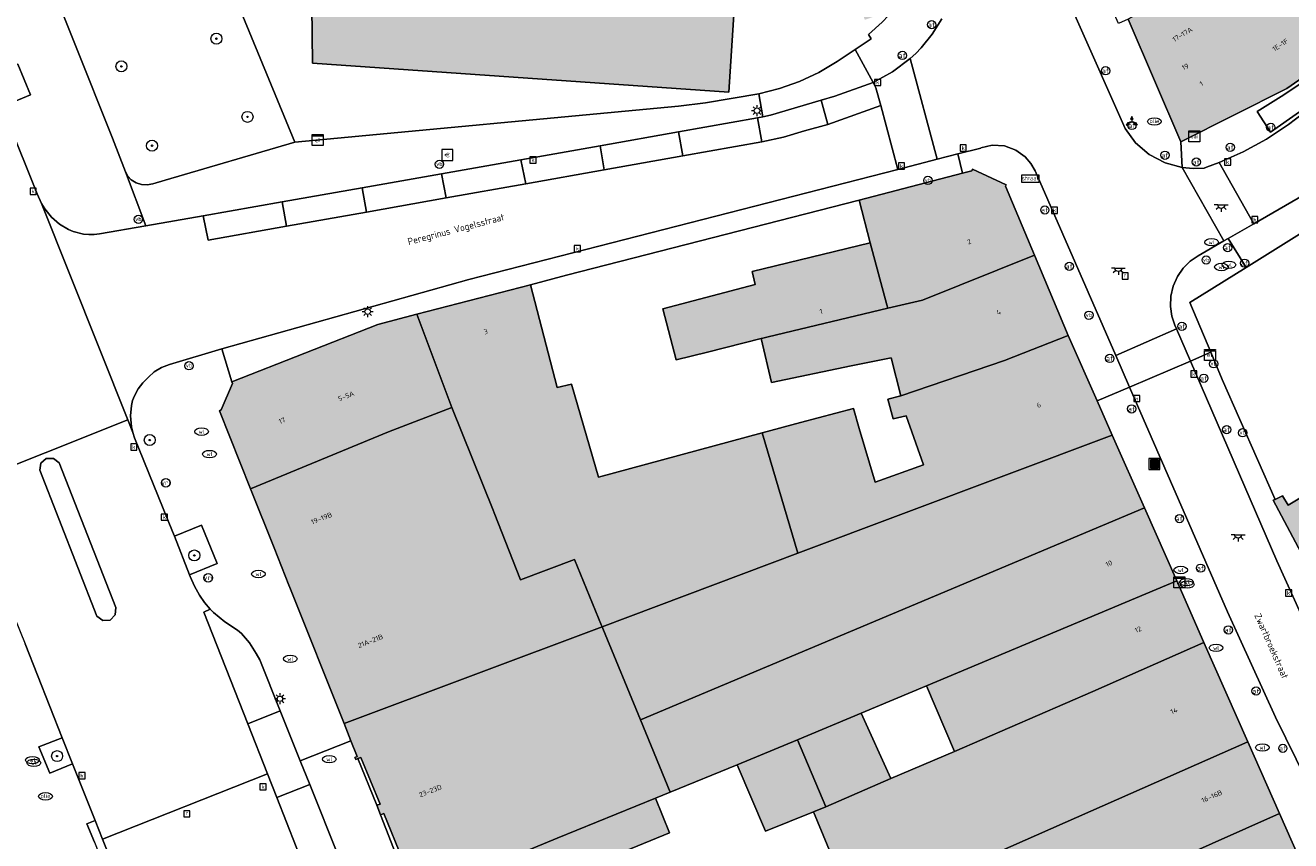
# Model space of a CAD drawing. Header units: metres. Extents: x 196496 to 197479, y 355250 to 356324.
# Tile 58 of 119: x 196834 to 196926, y 355892 to 355951. Entities that reach past the tile are written whole.
import ezdxf
from ezdxf.enums import TextEntityAlignment as Align

# ---------------------------------------------------------------- set-up
doc = ezdxf.new("R2010")
doc.units = ezdxf.units.M
doc.layers.get('0').update_dxf_attribs({"lineweight": 9})
for name, color, linetype, lineweight in [('B-WE-GR-BEPLANTING_CULTUUR_HEESTERS-GV', 251, 'Continuous', 9), ('B-WE-GR-BOOM-S', 251, 'Continuous', 9), ('B-WE-IE-MEUBILAIR_WEGMEUBILAIR-GV', 251, 'Continuous', 9), ('B-WE-IE-MEUBILAIR_WEGMEUBILAIR-S', 251, 'Continuous', 9), ('B-WE-IE-MEUBILAIR_WEGMEUBILAIR_VERKEERSBORD-S', 251, 'Continuous', 9), ('B-WE-IE-TERREINAFSCHEIDING_KUNSTMATIG_HEKWERK-G', 251, 'IE-TERREINAFSCHEIDING-KUNSTMATIG', 9), ('B-WE-KL-BRANDSTOF_PUT-S', 251, 'Continuous', 9), ('B-WE-KL-DATA-S', 251, 'Continuous', 9), ('B-WE-KL-ET_KAST-S', 251, 'Continuous', 9), ('B-WE-KL-ET_LS_OV_LICHTMAST-S', 251, 'Continuous', 9), ('B-WE-KL-ET_LS_OV_LICHTPUNT-S', 251, 'Continuous', 9), ('B-WE-KL-WATER-S', 251, 'Continuous', 9), ('B-WE-OG-BEBOUWING-GV', 251, 'Continuous', 9), ('B-WE-OG-BEBOUWING_HUISNUMMER-T35', 90, 'Continuous', 9), ('B-WE-OG-BEBOUWING_STRAATNAAM-T35', 130, 'Continuous', 9), ('B-WE-OG-TERREIN_CULTUURSCHEIDING-GV', 251, 'Continuous', 9), ('B-WE-OG-TERREIN_ERF-GV', 251, 'Continuous', 9), ('B-WE-RI-GWA_KOLK-S', 251, 'Continuous', 9), ('B-WE-RI-GWA_RIOOLPUT-S', 251, 'Continuous', 9), ('B-WE-VH-ONVERHARD-GV', 251, 'Continuous', 9), ('B-WE-VH-VERHARDING_ASFALT-GV', 251, 'Continuous', 9), ('B-WE-VH-VERHARDING_BETONSTRAATSTEEN-GV', 251, 'Continuous', 9), ('B-WE-VH-VERHARDING_HALFVERHARDING-GV', 251, 'Continuous', 9), ('B-WE-VH-VERHARDING_OPEN-GV', 251, 'Continuous', 9), ('B-WE-VH-VERHARDING_STRAATBAKSTEEN-GV', 251, 'Continuous', 9), ('B-WE-VH-VERHARDING_TEGEL-GV', 251, 'Continuous', 9), ('B-WE-VW-AFSLUITPAAL-S', 251, 'Continuous', 9), ('B-WE-VW-VRI-S', 251, 'Continuous', 9)]:
    doc.layers.add(name, color=color, linetype=linetype, lineweight=lineweight)
doc.layers.add('X-XX-AL-PRESENTATIE_GEBOUW3-V', color=7, linetype='Continuous', lineweight=9, true_color=0xebe1d6)
doc.styles.add('NLCS-ISO', font='NLCS-ISO.ttf')
doc.styles.add('NLCS-ISO-ANNOTATIEF-T35', font='NLCS-ISO.ttf', dxfattribs={"height": 3.5})
doc.linetypes.add('IE-TERREINAFSCHEIDING-KUNSTMATIG', pattern='A,4,[82,NLCS.SHX,S=0.75,R=90,X=0,Y=0],4,-2', length=10)

# ---------------------------------------------------------------- blocks, each defined once
blk = doc.blocks.new('SIE-WEG_AFVALBAK-SO')
at = {"linetype": 'ByBlock', "lineweight": 18}
h = blk.add_hatch(color=0, dxfattribs=at)
h.dxf.hatch_style = 1
h.paths.add_polyline_path([(-1.5, -1.5), (1.5, -1.5), (1.5, 1.5), (-1.5, 1.5)])
at = {"color": 0, "linetype": 'ByBlock', "lineweight": 18}
for points in [[(-2, -2), (2, -2), (2, 2), (-2, 2)], [(-1.5, -1.5), (1.5, -1.5), (1.5, 1.5), (-1.5, 1.5)]]:
    blk.add_lwpolyline(points, close=True, dxfattribs=at)
blk = doc.blocks.new('SIE-WEG_VERKEERSBORD_WEGWIJZER-SO')
at = {"linetype": 'ByBlock', "lineweight": 18}
h = blk.add_hatch(color=0, dxfattribs=at)
h.dxf.hatch_style = 1
h.paths.add_polyline_path([(0.5, 1), (0, 2), (-0.5, 1)])
h = blk.add_hatch(color=0, dxfattribs=at)
h.dxf.hatch_style = 1
h.paths.add_polyline_path([(-1.38, -0.22), (-2, -1.15), (-0.88, -1.09)])
h = blk.add_hatch(color=0, dxfattribs=at)
h.dxf.hatch_style = 1
h.paths.add_polyline_path([(1.38, -0.22), (2, -1.15), (0.88, -1.09)])
at = {"color": 0, "linetype": 'ByBlock', "lineweight": 18}
for points in [[(-1.13, -0.65), (0, 0)], [(0, 1), (0, 0)], [(1.13, -0.65), (0, 0)]]:
    blk.add_lwpolyline(points, dxfattribs=at)
for points in [[(0.5, 1), (0, 2), (-0.5, 1)], [(-1.38, -0.22), (-2, -1.15), (-0.88, -1.09)], [(1.38, -0.22), (2, -1.15), (0.88, -1.09)]]:
    blk.add_lwpolyline(points, close=True, dxfattribs=at)
blk = doc.blocks.new('SIE-WEG_VERKEERSBORD_STRAATNAAM-SO')
at = {"color": 0, "linetype": 'ByBlock', "lineweight": 18}
blk.add_lwpolyline([(-3.25, -1.25), (3.25, -1.25), (3.25, 1.25), (-3.25, 1.25)], close=True, dxfattribs=at)
at = {"color": 0, "linetype": 'ByBlock', "lineweight": 18, "style": 'NLCS-ISO'}
blk.add_text('straat', height=1.5, dxfattribs=at).set_placement((0, 0.15), align=Align.MIDDLE_CENTER)
blk = doc.blocks.new('SKL-ET_KAST_ELEKTRA-SO')
at = {"color": 0, "linetype": 'ByBlock', "lineweight": 18}
for points in [[(-2, 2), (2, 2), (2, 1.68), (-2, 1.68)], [(-2, 1.52), (2, 1.52), (2, -2), (-2, -2)]]:
    blk.add_lwpolyline(points, close=True, dxfattribs=at)
at = {"color": 0, "linetype": 'ByBlock', "lineweight": 18, "style": 'NLCS-ISO'}
blk.add_text('et', height=1.5, dxfattribs=at).set_placement((0, 0), align=Align.MIDDLE_CENTER)
blk = doc.blocks.new('SKL-DATA_SIGNAAL_CAIKAST-SO')
at = {"color": 0, "linetype": 'ByBlock', "lineweight": 18}
for points in [[(-2, 2), (2, 2), (2, 1.68), (-2, 1.68)], [(-2, 1.52), (2, 1.52), (2, -2), (-2, -2)]]:
    blk.add_lwpolyline(points, close=True, dxfattribs=at)
at = {"color": 0, "linetype": 'ByBlock', "lineweight": 18, "style": 'NLCS-ISO'}
blk.add_text('cai', height=1.5, dxfattribs=at).set_placement((0, 0), align=Align.MIDDLE_CENTER)
blk = doc.blocks.new('SVW-AFSLUITPAAL-SO')
at = {"lineweight": 18}
blk.add_circle((0, 0), 1.5, dxfattribs=at)
at = {"lineweight": 18, "style": 'NLCS-ISO'}
blk.add_text('af', height=1.8, dxfattribs=at).set_placement((0, 0), align=Align.MIDDLE_CENTER)
blk = doc.blocks.new('SIE-WEG_PAAL_VERKEERSBORD-SO')
at = {"color": 0, "linetype": 'ByBlock', "lineweight": 18}
blk.add_circle((0, 0), 1.5, dxfattribs=at)
at = {"color": 0, "linetype": 'ByBlock', "lineweight": 18, "style": 'NLCS-ISO'}
blk.add_text('vb', height=1.5, dxfattribs=at).set_placement((0, 0.13), align=Align.MIDDLE_CENTER)
blk = doc.blocks.new('SKL-ET_OV_LICHTMAST-SO')
at = {"color": 0, "linetype": 'ByBlock', "lineweight": 18}
for points in [[(-1.25, 0), (-2, 0)], [(-1.41, 1.41), (-0.88, 0.88)], [(0, 2), (0, 1.25)], [(0.88, 0.88), (1.41, 1.41)], [(2, 0), (1.25, 0)], [(-1.41, -1.41), (-0.88, -0.88)], [(0, -1.25), (0, -2)], [(0.88, -0.88), (1.41, -1.41)]]:
    blk.add_lwpolyline(points, dxfattribs=at)
blk.add_circle((0, 0), 1, dxfattribs=at)
blk = doc.blocks.new('SKL-VRI_PAAL-SO')
at = {"lineweight": 18}
blk.add_circle((0, 0), 1.59, dxfattribs=at)
at = {"lineweight": 18, "style": 'NLCS-ISO'}
blk.add_text('vri', height=1.8, dxfattribs=at).set_placement((-0.06, 0.08), align=Align.MIDDLE_CENTER)
blk = doc.blocks.new('SKL-WATER_WATERLEIDINGPUT-SO')
at = {"color": 0, "linetype": 'ByBlock', "lineweight": 18}
blk.add_ellipse((0, 0), major_axis=(2.5, 0), ratio=0.54, dxfattribs=at)
at = {"color": 0, "linetype": 'ByBlock', "lineweight": 18, "style": 'NLCS-ISO'}
blk.add_text('wl', height=1.5, dxfattribs=at).set_placement((0, 0), align=Align.MIDDLE_CENTER)
blk = doc.blocks.new('SRI-KOLK-SO')
at = {"color": 0, "linetype": 'ByBlock', "lineweight": 18}
blk.add_lwpolyline([(-1.125, -1.125), (1.125, -1.125), (1.125, 1.125), (-1.125, 1.125)], close=True, dxfattribs=at)
at = {"color": 0, "linetype": 'ByBlock', "lineweight": 18, "style": 'NLCS-ISO'}
blk.add_text('k', height=1.5, dxfattribs=at).set_placement((0, 0), align=Align.MIDDLE_CENTER)
blk = doc.blocks.new('SRI-PUT_INSPECTIEPUT_RIOOLPUT-SO')
at = {"color": 0, "linetype": 'ByBlock', "lineweight": 18}
blk.add_lwpolyline([(-1.12, -1.12), (1.12, -1.12), (1.12, 1.12), (-1.12, 1.12)], close=True, dxfattribs=at)
at = {"color": 0, "linetype": 'ByBlock', "lineweight": 18, "style": 'NLCS-ISO'}
blk.add_text('r', height=1.5, dxfattribs=at).set_placement((0, 0.28), align=Align.MIDDLE_CENTER)
blk = doc.blocks.new('SKL-BENZINEPUT_OLIEPUT-SO')
at = {"color": 0, "linetype": 'ByBlock', "lineweight": 18}
blk.add_ellipse((0, 0), major_axis=(2.5, 0), ratio=0.54, dxfattribs=at)
at = {"color": 0, "linetype": 'ByBlock', "lineweight": 18, "style": 'NLCS-ISO'}
blk.add_text('olie', height=1.5, dxfattribs=at).set_placement((0, 0.16), align=Align.MIDDLE_CENTER)
blk = doc.blocks.new('SKL-ET_OV_LICHTPUNT-SO')
at = {"color": 0, "linetype": 'ByBlock', "lineweight": 18}
for points in [[(-1.25, 0), (-2.5, 0)], [(1.25, 0), (2.5, 0)], [(-0.92, -0.85), (-1.83, -1.7)], [(0, -1.25), (0, -2.5)], [(0.92, -0.85), (1.83, -1.7)]]:
    blk.add_lwpolyline(points, dxfattribs=at)
blk.add_lwpolyline([(0, 0), (1.25, 0, -1), (-1.25, 0)], format="xyb", close=True, dxfattribs=at)
blk = doc.blocks.new('SIE-WEG_BETAALAUTOMAAT-SO')
at = {"color": 0, "linetype": 'ByBlock', "lineweight": 18}
blk.add_lwpolyline([(-2, -2), (2, -2), (2, 2), (-2, 2)], close=True, dxfattribs=at)
at = {"color": 0, "linetype": 'ByBlock', "lineweight": 18, "style": 'NLCS-ISO'}
blk.add_text('€', height=1.5, dxfattribs=at).set_placement((0, 0), align=Align.MIDDLE_CENTER)
blk = doc.blocks.new('SGR-BOOM_01-SO')
at = {"linetype": 'ByBlock', "lineweight": 18}
h = blk.add_hatch(color=0, dxfattribs=at)
h.dxf.hatch_style = 1
edge = h.paths.add_edge_path()
edge.add_arc((0, 0), 0.25, 0, 360)
at = {"color": 0, "linetype": 'ByBlock', "lineweight": 18}
for radius in [2, 0.25]:
    blk.add_circle((0, 0), radius, dxfattribs=at)

msp = doc.modelspace()

# ---------------------------------------------------------------- hatches: boundary and pattern name
at = {"layer": 'X-XX-AL-PRESENTATIE_GEBOUW3-V'}
for points in [[(196899.421, 355960.447), (196898.282, 355960.1), (196896.297, 355962.362), (196896.892, 355963.569), (196896.919, 355963.624), (196896.826, 355963.67), (196896.07, 355964.047), (196895.447, 355962.809), (196892.453, 355963.048), (196892.552, 355964.279), (196891.626, 355964.367), (196891.504, 355963.094), (196887.626, 355963.426), (196888.122, 355969.215), (196889.499, 355970.704), (196888.684, 355971.444), (196887.361, 355970.042), (196882.904, 355970.358), (196883.07, 355972.006), (196882.004, 355972.088), (196881.909, 355970.581), (196878.072, 355970.859), (196878.158, 355972.384), (196877.103, 355972.465), (196876.99, 355970.934), (196873.178, 355971.215), (196873.285, 355972.759), (196872.168, 355972.845), (196872.048, 355971.3), (196868.176, 355971.583), (196868.288, 355973.143), (196867.202, 355973.227), (196867.099, 355971.662), (196863.277, 355971.924), (196863.388, 355973.52), (196862.383, 355973.598), (196862.253, 355972.005), (196857.871, 355972.329), (196858.014, 355973.934), (196856.779, 355974.029), (196856.692, 355972.37), (196855.203, 355972.501), (196855.095, 355971.407), (196856.717, 355971.285), (196856.264, 355965.574), (196853.322, 355965.792), (196852.729, 355957.156), (196855.088, 355956.886), (196855.164, 355948.595), (196885.425, 355946.489), (196885.817, 355952.493), (196886.798, 355952.41), (196886.949, 355953.647), (196890.942, 355953.322), (196890.875, 355952.063), (196891.659, 355951.996), (196891.762, 355953.269), (196894.873, 355953.037), (196895.312, 355951.743), (196896.048, 355952.004), (196895.628, 355953.303), (196897.928, 355955.283), (196899.039, 355954.729), (196899.142, 355954.678), (196899.597, 355955.51), (196899.519, 355955.548), (196898.36, 355956.129), (196898.584, 355959.201), (196899.61, 355959.531), (196899.76, 355959.58), (196899.465, 355960.46)], [(196930.593, 355949.938), (196926.319, 355958.544), (196926.247, 355958.503), (196914.453, 355951.788), (196918.276, 355942.865), (196925.988, 355946.741)], [(196894.891, 355938.636), (196895.699, 355935.543), (196896.925, 355931.016), (196896.99, 355930.775), (196899.501, 355931.374), (196907.638, 355934.629), (196905.548, 355939.645), (196905.579, 355939.753), (196903.148, 355940.897), (196903.086, 355940.775), (196902.42, 355940.601)], [(196887.792, 355928.574), (196887.799, 355928.576), (196888.281, 355928.698), (196896.99, 355930.775), (196896.925, 355931.016), (196895.699, 355935.543), (196887.115, 355933.437), (196887.336, 355932.498), (196880.628, 355930.724), (196881.609, 355927.015), (196883.888, 355927.589)], [(196888.538, 355925.384), (196894.331, 355926.583), (196897.223, 355927.181), (196897.931, 355924.418), (196905.458, 355926.968), (196910.095, 355928.799), (196907.638, 355934.629), (196899.501, 355931.374), (196896.99, 355930.775), (196888.281, 355928.698), (196887.799, 355928.576), (196887.792, 355928.574)], [(196876.222, 355907.626), (196890.433, 355912.963), (196887.857, 355921.707), (196875.961, 355918.49), (196874.006, 355925.256), (196872.948, 355925.005), (196871.019, 355932.476), (196871.018, 355932.48), (196862.764, 355930.337), (196865.31, 355923.569), (196868.297, 355916.102), (196868.371, 355915.913), (196870.284, 355911.036), (196874.212, 355912.512), (196876.188, 355907.708)], [(196850.678, 355917.635), (196860.69, 355921.795), (196865.31, 355923.569), (196862.764, 355930.337), (196859.913, 355929.595), (196849.318, 355925.424), (196849.361, 355925.294), (196848.545, 355923.381), (196848.415, 355923.32)], [(196890.433, 355912.963), (196913.297, 355921.553), (196912.199, 355924.038), (196910.095, 355928.799), (196905.458, 355926.968), (196897.931, 355924.418), (196896.982, 355924.163), (196897.371, 355922.736), (196898.311, 355922.963), (196899.589, 355919.384), (196896.057, 355918.126), (196894.906, 355922.045), (196894.48, 355923.498), (196890.637, 355922.459), (196887.857, 355921.707)], [(196931.851, 355902.474), (196939.489, 355906.787), (196941.573, 355907.964), (196938.517, 355913.216), (196941.538, 355913.63), (196941.999, 355913.783), (196943.413, 355909.028), (196948.302, 355911.845), (196946.25, 355916.457), (196942.894, 355918.291), (196943.101, 355921.789), (196942.711, 355921.719), (196941.745, 355923.358), (196942.237, 355923.858), (196941.684, 355924.441), (196941.059, 355923.837), (196939.235, 355924.135), (196938.769, 355924.067), (196938.612, 355924.044), (196937.056, 355923.129), (196936.614, 355923.864), (196936.135, 355923.563), (196936.493, 355922.902), (196933.623, 355921.051), (196933.176, 355921.73), (196932.597, 355921.373), (196932.999, 355920.683), (196929.75, 355918.643), (196929.319, 355919.379), (196928.757, 355919.041), (196929.177, 355918.318), (196926.071, 355916.449), (196925.67, 355917.136), (196925.138, 355916.883), (196924.995, 355916.815), (196928.042, 355911.073), (196927.756, 355910.907)], [(196857.467, 355900.579), (196876.222, 355907.626), (196876.188, 355907.708), (196874.212, 355912.512), (196870.284, 355911.036), (196868.371, 355915.913), (196868.297, 355916.102), (196865.31, 355923.569), (196860.69, 355921.795), (196850.678, 355917.635), (196852.377, 355913.367), (196853.464, 355910.638), (196853.527, 355910.479)], [(196913.297, 355921.553), (196890.433, 355912.963), (196876.222, 355907.626), (196876.275, 355907.497), (196879.006, 355900.858), (196915.633, 355916.267)], [(196899.8, 355903.314), (196917.978, 355910.961), (196915.633, 355916.267), (196879.006, 355900.858), (196881.17, 355895.597), (196886.048, 355897.591), (196890.414, 355899.396), (196895.041, 355901.328)], [(196901.819, 355898.55), (196911.873, 355902.908), (196919.958, 355906.481), (196917.978, 355910.961), (196899.8, 355903.314)], [(196880.1, 355895.16), (196881.17, 355895.597), (196879.006, 355900.858), (196876.275, 355907.497), (196876.222, 355907.626), (196857.467, 355900.579), (196857.966, 355899.327), (196858.417, 355898.193), (196858.261, 355898.124), (196858.332, 355897.973), (196858.48, 355898.037), (196858.689, 355898.126), (196860.083, 355894.727), (196859.854, 355894.644), (196860.127, 355893.937), (196860.359, 355894.034), (196861.749, 355890.659), (196861.44, 355890.539), (196861.289, 355890.481), (196861.359, 355890.304), (196861.507, 355890.365), (196862.482, 355887.915), (196872.954, 355892.239)], [(196891.572, 355894.17), (196894.69, 355886.679), (196898.302, 355888.276), (196899.299, 355888.717), (196923.148, 355899.262), (196919.958, 355906.481), (196911.873, 355902.908), (196901.819, 355898.55), (196897.211, 355896.585), (196892.476, 355894.535)], [(196890.414, 355899.396), (196892.476, 355894.535), (196897.211, 355896.585), (196895.041, 355901.328)], [(196891.572, 355894.17), (196892.476, 355894.535), (196890.414, 355899.396), (196886.048, 355897.591), (196888.092, 355892.765)], [(196900.465, 355883.153), (196900.55, 355882.951), (196925.455, 355894.042), (196923.148, 355899.262), (196899.299, 355888.717), (196900.026, 355887.016), (196899.01, 355886.599)], [(196864.451, 355882.971), (196876.952, 355888.15), (196875.977, 355890.534), (196881.13, 355892.64), (196880.1, 355895.16), (196872.954, 355892.239), (196862.482, 355887.915)], [(196900.465, 355883.153), (196897.269, 355881.822), (196897.336, 355881.66), (196899.519, 355876.412), (196904.755, 355878.716), (196927.756, 355888.835), (196925.455, 355894.042), (196900.55, 355882.951)]]:
    msp.add_hatch(color=256, dxfattribs=at).paths.add_polyline_path(points)

# ---------------------------------------------------------------- linework, layer by layer
at = {"layer": 'B-WE-GR-BEPLANTING_CULTUUR_HEESTERS-GV', "flags": 128}
msp.add_lwpolyline([(196836.991, 355899.546), (196835.29, 355898.897), (196836.079, 355896.979), (196837.742, 355897.655)], close=True, dxfattribs=at)
at = {"layer": 'B-WE-IE-MEUBILAIR_WEGMEUBILAIR-GV', "flags": 128}
for points in [[(196831.756, 355947.68), (196832.639, 355945.436), (196834.684, 355946.281), (196833.761, 355948.508)], [(196845.137, 355914.196), (196846.227, 355911.387), (196848.24, 355912.214), (196847.111, 355915.004)], [(196836.991, 355899.546), (196835.29, 355898.897), (196836.079, 355896.979), (196837.742, 355897.655)]]:
    msp.add_lwpolyline(points, close=True, dxfattribs=at)
at = {"layer": 'B-WE-IE-TERREINAFSCHEIDING_KUNSTMATIG_HEKWERK-G', "ltscale": 0.2, "flags": 128}
for points in [[(196899.039, 355954.729), (196898.313, 355953.608), (196897.487, 355952.553), (196896.57, 355951.574), (196895.574, 355950.685), (196895.773, 355950.356), (196894.603, 355949.576)], [(196894.603, 355949.576), (196893.31, 355948.714), (196891.981, 355947.92), (196890.572, 355947.258), (196889.104, 355946.741), (196887.599, 355946.374)], [(196853.901, 355942.86), (196881.765, 355945.47), (196883.727, 355945.721), (196887.599, 355946.374)], [(196844.472, 355940.084), (196853.901, 355942.86)], [(196841.573, 355940.704), (196841.748, 355940.374), (196842.002, 355940.1), (196842.35, 355939.888), (196842.74, 355939.769), (196843.154, 355939.741), (196843.563, 355939.812), (196844.472, 355940.084)]]:
    msp.add_lwpolyline(points, dxfattribs=at)
at = {"layer": 'B-WE-OG-BEBOUWING-GV', "flags": 128}
for points in [[(196930.593, 355949.938), (196926.319, 355958.544), (196926.247, 355958.503), (196914.453, 355951.788), (196918.276, 355942.865), (196925.988, 355946.741)], [(196894.891, 355938.636), (196895.699, 355935.543), (196896.925, 355931.016), (196896.99, 355930.775), (196899.501, 355931.374), (196907.638, 355934.629), (196905.548, 355939.645), (196905.579, 355939.753), (196903.148, 355940.897), (196903.086, 355940.775), (196902.42, 355940.601)], [(196887.792, 355928.574), (196887.799, 355928.576), (196888.281, 355928.698), (196896.99, 355930.775), (196896.925, 355931.016), (196895.699, 355935.543), (196887.115, 355933.437), (196887.336, 355932.498), (196880.628, 355930.724), (196881.609, 355927.015), (196883.888, 355927.589)], [(196888.538, 355925.384), (196894.331, 355926.583), (196897.223, 355927.181), (196897.931, 355924.418), (196905.458, 355926.968), (196910.095, 355928.799), (196907.638, 355934.629), (196899.501, 355931.374), (196896.99, 355930.775), (196888.281, 355928.698), (196887.799, 355928.576), (196887.792, 355928.574)], [(196876.222, 355907.626), (196890.433, 355912.963), (196887.857, 355921.707), (196875.961, 355918.49), (196874.006, 355925.256), (196872.948, 355925.005), (196871.019, 355932.476), (196871.018, 355932.48), (196862.764, 355930.337), (196865.31, 355923.569), (196868.297, 355916.102), (196868.371, 355915.913), (196870.284, 355911.036), (196874.212, 355912.512), (196876.188, 355907.708)], [(196850.678, 355917.635), (196860.69, 355921.795), (196865.31, 355923.569), (196862.764, 355930.337), (196859.913, 355929.595), (196849.318, 355925.424), (196849.361, 355925.294), (196848.545, 355923.381), (196848.415, 355923.32)], [(196890.433, 355912.963), (196913.297, 355921.553), (196912.199, 355924.038), (196910.095, 355928.799), (196905.458, 355926.968), (196897.931, 355924.418), (196896.982, 355924.163), (196897.371, 355922.736), (196898.311, 355922.963), (196899.589, 355919.384), (196896.057, 355918.126), (196894.906, 355922.045), (196894.48, 355923.498), (196890.637, 355922.459), (196887.857, 355921.707)], [(196857.467, 355900.579), (196876.222, 355907.626), (196876.188, 355907.708), (196874.212, 355912.512), (196870.284, 355911.036), (196868.371, 355915.913), (196868.297, 355916.102), (196865.31, 355923.569), (196860.69, 355921.795), (196850.678, 355917.635), (196852.377, 355913.367), (196853.464, 355910.638), (196853.527, 355910.479)], [(196913.297, 355921.553), (196890.433, 355912.963), (196876.222, 355907.626), (196876.275, 355907.497), (196879.006, 355900.858), (196915.633, 355916.267)], [(196899.8, 355903.314), (196917.978, 355910.961), (196915.633, 355916.267), (196879.006, 355900.858), (196881.17, 355895.597), (196886.048, 355897.591), (196890.414, 355899.396), (196895.041, 355901.328)], [(196901.819, 355898.55), (196911.873, 355902.908), (196919.958, 355906.481), (196917.978, 355910.961), (196899.8, 355903.314)], [(196880.1, 355895.16), (196881.17, 355895.597), (196879.006, 355900.858), (196876.275, 355907.497), (196876.222, 355907.626), (196857.467, 355900.579), (196857.966, 355899.327), (196858.417, 355898.193), (196858.261, 355898.124), (196858.332, 355897.973), (196858.48, 355898.037), (196858.689, 355898.126), (196860.083, 355894.727), (196859.854, 355894.644), (196860.127, 355893.937), (196860.359, 355894.034), (196861.749, 355890.659), (196861.44, 355890.539), (196861.289, 355890.481), (196861.359, 355890.304), (196861.507, 355890.365), (196862.482, 355887.915), (196872.954, 355892.239)], [(196891.572, 355894.17), (196894.69, 355886.679), (196898.302, 355888.276), (196899.299, 355888.717), (196923.148, 355899.262), (196919.958, 355906.481), (196911.873, 355902.908), (196901.819, 355898.55), (196897.211, 355896.585), (196892.476, 355894.535)], [(196890.414, 355899.396), (196892.476, 355894.535), (196897.211, 355896.585), (196895.041, 355901.328)], [(196891.572, 355894.17), (196892.476, 355894.535), (196890.414, 355899.396), (196886.048, 355897.591), (196888.092, 355892.765)], [(196900.465, 355883.153), (196900.55, 355882.951), (196925.455, 355894.042), (196923.148, 355899.262), (196899.299, 355888.717), (196900.026, 355887.016), (196899.01, 355886.599)], [(196864.451, 355882.971), (196876.952, 355888.15), (196875.977, 355890.534), (196881.13, 355892.64), (196880.1, 355895.16), (196872.954, 355892.239), (196862.482, 355887.915)], [(196900.465, 355883.153), (196897.269, 355881.822), (196897.336, 355881.66), (196899.519, 355876.412), (196904.755, 355878.716), (196927.756, 355888.835), (196925.455, 355894.042), (196900.55, 355882.951)]]:
    msp.add_lwpolyline(points, close=True, dxfattribs=at)
for points in [[(196855.088, 355956.886), (196855.164, 355948.595), (196885.425, 355946.489), (196885.817, 355952.493)], [(196929.177, 355918.318), (196926.071, 355916.449), (196925.67, 355917.136), (196925.138, 355916.883), (196924.995, 355916.815), (196928.042, 355911.073)]]:
    msp.add_lwpolyline(points, dxfattribs=at)
at = {"layer": 'B-WE-OG-TERREIN_CULTUURSCHEIDING-GV', "flags": 128}
msp.add_lwpolyline([(196841.573, 355940.704), (196841.748, 355940.374), (196842.002, 355940.1), (196842.35, 355939.888), (196842.74, 355939.769), (196843.154, 355939.741), (196843.563, 355939.812), (196844.472, 355940.084), (196853.901, 355942.86), (196845.877, 355962.315), (196840.022, 355961.981), (196833.916, 355960.045), (196835.266, 355956.637), (196840.646, 355943.135)], close=True, dxfattribs=at)
at = {"layer": 'B-WE-OG-TERREIN_ERF-GV', "flags": 128}
for points in [[(196895.699, 355935.543), (196894.891, 355938.636), (196873.632, 355933.179), (196871.019, 355932.476), (196872.948, 355925.005), (196874.006, 355925.256), (196875.961, 355918.49), (196887.857, 355921.707), (196890.637, 355922.459), (196894.48, 355923.498), (196894.906, 355922.045), (196896.057, 355918.126), (196899.589, 355919.384), (196898.311, 355922.963), (196897.371, 355922.736), (196896.982, 355924.163), (196897.931, 355924.418), (196897.223, 355927.181), (196894.331, 355926.583), (196888.538, 355925.384), (196887.792, 355928.574), (196883.888, 355927.589), (196881.609, 355927.015), (196880.628, 355930.724), (196887.336, 355932.498), (196887.115, 355933.437)], [(196899.8, 355903.314), (196895.041, 355901.328), (196897.211, 355896.585), (196901.819, 355898.55)]]:
    msp.add_lwpolyline(points, close=True, dxfattribs=at)
for points in [[(196930.39, 355938.334), (196923.022, 355933.736), (196918.939, 355931.189), (196920.457, 355927.572), (196921.285, 355925.597), (196925.138, 355916.883), (196925.67, 355917.136), (196926.071, 355916.449), (196929.177, 355918.318)], [(196894.69, 355886.679), (196891.572, 355894.17), (196888.092, 355892.765), (196886.048, 355897.591), (196881.17, 355895.597), (196880.1, 355895.16), (196881.13, 355892.64), (196875.977, 355890.534)]]:
    msp.add_lwpolyline(points, dxfattribs=at)
at = {"layer": 'B-WE-VH-ONVERHARD-GV', "flags": 128}
for points in [[(196831.756, 355947.68), (196832.639, 355945.436), (196834.684, 355946.281), (196833.761, 355948.508)], [(196845.137, 355914.196), (196846.227, 355911.387), (196848.24, 355912.214), (196847.111, 355915.004)]]:
    msp.add_lwpolyline(points, close=True, dxfattribs=at)
at = {"layer": 'B-WE-VH-VERHARDING_ASFALT-GV', "flags": 128}
for points in [[(196893.138, 355946.201), (196892.148, 355945.908), (196892.629, 355944.145), (196896.467, 355945.504), (196896.118, 355946.806), (196895.908, 355947.19)], [(196892.148, 355945.908), (196888.457, 355944.816), (196887.9, 355944.695), (196887.503, 355944.609), (196887.836, 355942.876), (196889.4, 355943.212), (196890.94, 355943.662), (196892.629, 355944.145)], [(196887.836, 355942.876), (196882.098, 355941.857), (196876.366, 355940.838), (196870.667, 355939.825), (196864.889, 355938.799), (196859.105, 355937.771), (196853.288, 355936.738), (196847.583, 355935.724), (196847.23, 355937.493), (196843.072, 355936.772), (196839.705, 355936.189), (196839.316, 355936.143), (196838.925, 355936.137), (196838.535, 355936.171), (196837.785, 355936.355), (196837.433, 355936.504), (196836.779, 355936.895), (196836.2, 355937.403), (196835.709, 355937.997), (196835.472, 355938.385), (196841.746, 355922.655), (196842.108, 355921.748), (196842.014, 355922.146), (196841.944, 355922.961), (196842.011, 355923.704), (196842.099, 355924.067), (196842.237, 355924.414), (196842.514, 355924.909), (196842.854, 355925.364), (196843.243, 355925.776), (196843.672, 355926.147), (196844.204, 355926.464), (196844.785, 355926.677), (196848.592, 355927.818), (196866.523, 355932.87), (196897.708, 355940.873), (196896.467, 355945.504), (196892.629, 355944.145), (196890.94, 355943.662), (196889.4, 355943.212)], [(196882.098, 355941.857), (196887.836, 355942.876), (196887.503, 355944.609), (196881.767, 355943.595)], [(196881.767, 355943.595), (196876.074, 355942.589), (196876.366, 355940.838), (196882.098, 355941.857)], [(196876.074, 355942.589), (196870.325, 355941.573), (196870.667, 355939.825), (196876.366, 355940.838)], [(196870.667, 355939.825), (196870.325, 355941.573), (196864.56, 355940.555), (196864.889, 355938.799)], [(196858.788, 355939.535), (196859.105, 355937.771), (196864.889, 355938.799), (196864.56, 355940.555)], [(196859.105, 355937.771), (196858.788, 355939.535), (196852.966, 355938.506), (196853.288, 355936.738)], [(196853.288, 355936.738), (196852.966, 355938.506), (196847.23, 355937.493), (196847.583, 355935.724)], [(196846.227, 355911.387), (196845.137, 355914.196), (196844.999, 355914.552), (196842.242, 355921.361), (196842.108, 355921.748), (196841.746, 355922.655), (196829.722, 355917.859), (196830.504, 355915.888), (196833.517, 355908.298), (196834.283, 355906.368), (196836.991, 355899.546), (196837.742, 355897.655), (196839.378, 355893.532), (196839.915, 355892.184), (196851.897, 355896.926), (196850.471, 355900.558), (196847.28, 355908.687), (196847.725, 355908.896), (196847.321, 355909.383), (196846.962, 355909.905), (196846.586, 355910.569), (196846.274, 355911.266)], [(196835.36, 355918.992), (196835.44, 355919.504), (196835.83, 355919.846), (196836.348, 355919.858), (196836.754, 355919.535), (196840.871, 355909.016), (196840.841, 355908.48), (196840.462, 355908.1), (196839.926, 355908.067), (196839.504, 355908.398)]]:
    msp.add_lwpolyline(points, close=True, dxfattribs=at)
for points in [[(196829.722, 355917.859), (196841.746, 355922.655), (196835.472, 355938.385), (196835.169, 355939.09), (196833.067, 355944.362)], [(196854.688, 355889.816), (196852.574, 355895.202), (196851.897, 355896.926), (196839.915, 355892.184), (196842.526, 355885.628)]]:
    msp.add_lwpolyline(points, dxfattribs=at)
at = {"layer": 'B-WE-VH-VERHARDING_BETONSTRAATSTEEN-GV', "flags": 128}
msp.add_lwpolyline([(196900.909, 355951.804), (196900.213, 355950.695), (196899.401, 355949.711), (196899.01, 355949.306), (196898.598, 355948.922), (196900.564, 355941.606), (196902.082, 355941.995), (196903.742, 355942.421), (196903.752, 355942.433), (196904.578, 355942.62), (196905.457, 355942.571), (196906.287, 355942.277), (196906.976, 355941.785), (196907.388, 355941.309), (196907.696, 355940.76), (196913.545, 355927.346), (196917.964, 355929.269), (196917.844, 355929.547), (196917.627, 355930.196), (196917.522, 355930.908), (196917.551, 355931.653), (196917.721, 355932.392), (196918.029, 355933.086), (196918.453, 355933.699), (196918.965, 355934.205), (196919.528, 355934.594), (196921.406, 355935.671), (196918.376, 355941.005), (196917.145, 355941.347), (196915.989, 355941.961), (196914.994, 355942.811), (196914.224, 355943.831), (196907.597, 355958.817)], dxfattribs=at)
for points in [[(196897.708, 355940.873), (196900.564, 355941.606), (196898.598, 355948.922), (196897.319, 355947.954), (196895.908, 355947.19), (196896.118, 355946.806), (196896.467, 355945.504)], [(196914.549, 355925.044), (196918.973, 355926.937), (196917.964, 355929.269), (196913.545, 355927.346)], [(196918.973, 355926.937), (196914.549, 355925.044), (196921.67, 355908.712), (196925.16, 355901.036), (196928.886, 355893.471), (196929.427, 355892.414), (196933.69, 355894.606), (196929.327, 355903.432), (196925.264, 355912.401)], [(196850.471, 355900.558), (196852.819, 355901.512), (196851.336, 355905.207), (196851.078, 355905.688), (196850.586, 355906.444), (196850.311, 355906.802), (196850.003, 355907.132), (196849.721, 355907.371), (196848.797, 355907.978), (196847.972, 355908.652), (196847.725, 355908.896), (196847.28, 355908.687)], [(196852.574, 355895.202), (196854.968, 355896.156), (196854.281, 355897.869), (196852.819, 355901.512), (196850.471, 355900.558), (196851.897, 355896.926)], [(196854.688, 355889.816), (196857.093, 355890.858), (196854.968, 355896.156), (196852.574, 355895.202)]]:
    msp.add_lwpolyline(points, close=True, dxfattribs=at)
at = {"layer": 'B-WE-VH-VERHARDING_HALFVERHARDING-GV', "flags": 128}
for points in [[(196858.48, 355898.037), (196859.854, 355894.644), (196860.083, 355894.727), (196858.689, 355898.126)], [(196860.127, 355893.937), (196861.44, 355890.539), (196861.749, 355890.659), (196860.359, 355894.034)]]:
    msp.add_lwpolyline(points, close=True, dxfattribs=at)
at = {"layer": 'B-WE-VH-VERHARDING_OPEN-GV', "flags": 128}
for points in [[(196845.877, 355962.315), (196853.901, 355942.86), (196881.765, 355945.47), (196883.727, 355945.721), (196887.599, 355946.374), (196889.104, 355946.741), (196890.572, 355947.258), (196891.981, 355947.92), (196893.31, 355948.714), (196894.603, 355949.576), (196895.773, 355950.356), (196895.574, 355950.685), (196896.57, 355951.574)], [(196885.817, 355952.493), (196885.425, 355946.489), (196855.164, 355948.595), (196855.088, 355956.886)]]:
    msp.add_lwpolyline(points, dxfattribs=at)
at = {"layer": 'B-WE-VH-VERHARDING_STRAATBAKSTEEN-GV', "flags": 128}
for points in [[(196914.453, 355951.788), (196913.741, 355951.474), (196911.011, 355957.646), (196907.304, 355966.027), (196907.108, 355966.471), (196904.496, 355965.124), (196905.076, 355964.048), (196905.639, 355962.963), (196907.597, 355958.817), (196914.224, 355943.831), (196914.994, 355942.811), (196915.989, 355941.961), (196917.145, 355941.347), (196918.376, 355941.005), (196918.276, 355942.865)], [(196892.148, 355945.908), (196893.138, 355946.201), (196895.908, 355947.19), (196894.603, 355949.576), (196893.31, 355948.714), (196891.981, 355947.92), (196890.572, 355947.258), (196889.104, 355946.741), (196887.599, 355946.374), (196887.9, 355944.695), (196888.457, 355944.816)], [(196902.082, 355941.995), (196902.42, 355940.601), (196903.086, 355940.775), (196903.148, 355940.897), (196905.579, 355939.753), (196905.548, 355939.645), (196907.638, 355934.629), (196910.095, 355928.799), (196912.199, 355924.038), (196914.549, 355925.044), (196913.545, 355927.346), (196907.696, 355940.76), (196907.388, 355941.309), (196906.976, 355941.785), (196906.287, 355942.277), (196905.457, 355942.571), (196904.578, 355942.62), (196903.752, 355942.433), (196903.742, 355942.421)], [(196921.719, 355935.851), (196923.587, 355936.923), (196921.062, 355941.37), (196920.15, 355941.022), (196919.966, 355940.956), (196919.169, 355940.927), (196918.376, 355941.005), (196921.406, 355935.671)], [(196923.022, 355933.736), (196921.719, 355935.851), (196921.406, 355935.671), (196919.528, 355934.594), (196918.965, 355934.205), (196918.453, 355933.699), (196918.029, 355933.086), (196917.721, 355932.392), (196917.551, 355931.653), (196917.522, 355930.908), (196917.627, 355930.196), (196917.844, 355929.547), (196917.964, 355929.269), (196918.973, 355926.937), (196920.457, 355927.572), (196918.939, 355931.189)]]:
    msp.add_lwpolyline(points, close=True, dxfattribs=at)
for points in [[(196896.57, 355951.574), (196895.574, 355950.685), (196895.773, 355950.356), (196894.603, 355949.576), (196895.908, 355947.19), (196897.319, 355947.954), (196898.598, 355948.922), (196899.01, 355949.306), (196899.401, 355949.711), (196900.213, 355950.695), (196900.909, 355951.804)], [(196930.593, 355949.938), (196925.988, 355946.741), (196918.276, 355942.865), (196918.376, 355941.005), (196919.169, 355940.927), (196919.966, 355940.956), (196920.15, 355941.022), (196921.062, 355941.37), (196922.812, 355942.152), (196924.501, 355943.073), (196926.111, 355944.125), (196927.628, 355945.297)], [(196926.893, 355945.061), (196924.801, 355943.587), (196923.831, 355945.069), (196925.559, 355946.166), (196929.915, 355949.063)], [(196929.915, 355949.063), (196925.559, 355946.166), (196923.831, 355945.069), (196924.801, 355943.587), (196926.893, 355945.061)], [(196927.628, 355945.297), (196926.111, 355944.125), (196924.501, 355943.073), (196922.812, 355942.152), (196921.062, 355941.37), (196923.587, 355936.923), (196927.255, 355939.053)], [(196927.255, 355939.053), (196923.587, 355936.923), (196921.719, 355935.851), (196923.022, 355933.736), (196930.39, 355938.334)], [(196928.042, 355911.073), (196924.995, 355916.815), (196925.138, 355916.883), (196921.285, 355925.597), (196920.457, 355927.572), (196918.973, 355926.937), (196925.264, 355912.401), (196929.327, 355903.432)], [(196928.886, 355893.471), (196925.16, 355901.036), (196921.67, 355908.712), (196914.549, 355925.044), (196912.199, 355924.038), (196913.297, 355921.553), (196915.633, 355916.267), (196917.978, 355910.961), (196919.958, 355906.481), (196923.148, 355899.262), (196925.455, 355894.042), (196927.756, 355888.835)]]:
    msp.add_lwpolyline(points, dxfattribs=at)
at = {"layer": 'B-WE-VH-VERHARDING_TEGEL-GV', "flags": 128}
for points in [[(196833.067, 355944.362), (196835.169, 355939.09), (196835.472, 355938.385), (196835.709, 355937.997), (196836.2, 355937.403), (196836.779, 355936.895), (196837.433, 355936.504), (196837.785, 355936.355), (196838.535, 355936.171), (196838.925, 355936.137), (196839.316, 355936.143), (196839.705, 355936.189), (196843.072, 355936.772), (196841.573, 355940.704), (196840.646, 355943.135), (196835.266, 355956.637), (196833.916, 355960.045)], [(196833.761, 355948.508), (196834.684, 355946.281), (196832.639, 355945.436)], [(196839.32, 355891.949), (196838.784, 355893.303), (196839.378, 355893.532), (196837.742, 355897.655), (196836.079, 355896.979), (196835.29, 355898.897), (196836.991, 355899.546), (196834.283, 355906.368)], [(196861.44, 355890.539), (196860.127, 355893.937), (196859.854, 355894.644), (196858.48, 355898.037), (196858.332, 355897.973), (196858.261, 355898.124), (196858.417, 355898.193), (196857.966, 355899.327), (196854.281, 355897.869), (196854.968, 355896.156), (196857.093, 355890.858)]]:
    msp.add_lwpolyline(points, dxfattribs=at)
for points in [[(196887.9, 355944.695), (196887.599, 355946.374), (196883.727, 355945.721), (196881.765, 355945.47), (196853.901, 355942.86), (196844.472, 355940.084), (196843.563, 355939.812), (196843.154, 355939.741), (196842.74, 355939.769), (196842.35, 355939.888), (196842.002, 355940.1), (196841.748, 355940.374), (196841.573, 355940.704), (196843.072, 355936.772), (196847.23, 355937.493), (196852.966, 355938.506), (196858.788, 355939.535), (196864.56, 355940.555), (196870.325, 355941.573), (196876.074, 355942.589), (196881.767, 355943.595), (196887.503, 355944.609)], [(196902.42, 355940.601), (196902.082, 355941.995), (196900.564, 355941.606), (196897.708, 355940.873), (196866.523, 355932.87), (196848.592, 355927.818), (196849.318, 355925.424), (196859.913, 355929.595), (196862.764, 355930.337), (196871.018, 355932.48), (196871.019, 355932.476), (196873.632, 355933.179), (196894.891, 355938.636)], [(196845.137, 355914.196), (196847.111, 355915.004), (196848.24, 355912.214), (196846.227, 355911.387), (196846.274, 355911.266), (196846.586, 355910.569), (196846.962, 355909.905), (196847.321, 355909.383), (196847.725, 355908.896), (196847.972, 355908.652), (196848.797, 355907.978), (196849.721, 355907.371), (196850.003, 355907.132), (196850.311, 355906.802), (196850.586, 355906.444), (196851.078, 355905.688), (196851.336, 355905.207), (196852.819, 355901.512), (196854.281, 355897.869), (196857.966, 355899.327), (196857.467, 355900.579), (196853.527, 355910.479), (196853.464, 355910.638), (196852.377, 355913.367), (196850.678, 355917.635), (196848.415, 355923.32), (196848.545, 355923.381), (196849.361, 355925.294), (196849.318, 355925.424), (196848.592, 355927.818), (196844.785, 355926.677), (196844.204, 355926.464), (196843.672, 355926.147), (196843.243, 355925.776), (196842.854, 355925.364), (196842.514, 355924.909), (196842.237, 355924.414), (196842.099, 355924.067), (196842.011, 355923.704), (196841.944, 355922.961), (196842.014, 355922.146), (196842.108, 355921.748), (196842.242, 355921.361), (196844.999, 355914.552)], [(196835.36, 355918.992), (196839.504, 355908.398), (196839.926, 355908.067), (196840.462, 355908.1), (196840.841, 355908.48), (196840.871, 355909.016), (196836.754, 355919.535), (196836.348, 355919.858), (196835.83, 355919.846), (196835.44, 355919.504)], [(196841.507, 355886.42), (196841.917, 355885.384), (196842.526, 355885.628), (196839.915, 355892.184), (196839.378, 355893.532), (196838.784, 355893.303), (196839.32, 355891.949)]]:
    msp.add_lwpolyline(points, close=True, dxfattribs=at)

# ---------------------------------------------------------------- block references
at = {"layer": 'B-WE-GR-BOOM-S', "xscale": 0.2, "yscale": 0.2, "zscale": 0.2}
for p in [(196848.195, 355950.373), (196841.287, 355948.358), (196850.45, 355944.69), (196843.513, 355942.594), (196843.346, 355921.195), (196846.587, 355912.803), (196836.616, 355898.216)]:
    msp.add_blockref('SGR-BOOM_01-SO', p, dxfattribs=at)
at = {"layer": 'B-WE-IE-MEUBILAIR_WEGMEUBILAIR-S', "xscale": 0.2, "yscale": 0.2, "zscale": 0.2}
for name, p in [('SIE-WEG_BETAALAUTOMAAT-SO', (196864.972, 355941.912)), ('SIE-WEG_PAAL_VERKEERSBORD-SO', (196864.4, 355941.243)), ('SIE-WEG_PAAL_VERKEERSBORD-SO', (196899.898, 355940.068)), ('SIE-WEG_PAAL_VERKEERSBORD-SO', (196842.523, 355937.241)), ('SIE-WEG_PAAL_VERKEERSBORD-SO', (196920.122, 355934.279)), ('SIE-WEG_PAAL_VERKEERSBORD-SO', (196911.6, 355930.269)), ('SIE-WEG_PAAL_VERKEERSBORD-SO', (196846.197, 355926.592)), ('SIE-WEG_PAAL_VERKEERSBORD-SO', (196920.666, 355926.735)), ('SIE-WEG_PAAL_VERKEERSBORD-SO', (196922.771, 355921.724)), ('SIE-WEG_AFVALBAK-SO', (196916.364, 355919.455))]:
    msp.add_blockref(name, p, dxfattribs=at)
at = {"layer": 'B-WE-IE-MEUBILAIR_WEGMEUBILAIR_VERKEERSBORD-S', "xscale": 0.2, "yscale": 0.2, "zscale": 0.2}
for name, p in [('SIE-WEG_VERKEERSBORD_WEGWIJZER-SO', (196914.711, 355944.326)), ('SIE-WEG_VERKEERSBORD_STRAATNAAM-SO', (196907.339, 355940.195))]:
    msp.add_blockref(name, p, dxfattribs=at)
at = {"layer": 'B-WE-KL-BRANDSTOF_PUT-S', "xscale": 0.2, "yscale": 0.2, "zscale": 0.2}
for p in [(196916.358, 355944.353), (196835.77, 355895.29)]:
    msp.add_blockref('SKL-BENZINEPUT_OLIEPUT-SO', p, dxfattribs=at)
at = {"layer": 'B-WE-KL-DATA-S', "xscale": 0.2, "yscale": 0.2, "zscale": 0.2}
msp.add_blockref('SKL-DATA_SIGNAAL_CAIKAST-SO', (196919.27, 355943.285), dxfattribs=at)
at = {"layer": 'B-WE-KL-ET_KAST-S', "xscale": 0.2, "yscale": 0.2, "zscale": 0.2}
for p in [(196855.542, 355942.996), (196920.388, 355927.38), (196918.174, 355910.845)]:
    msp.add_blockref('SKL-ET_KAST_ELEKTRA-SO', p, dxfattribs=at)
at = {"layer": 'B-WE-KL-ET_LS_OV_LICHTMAST-S', "xscale": 0.2, "yscale": 0.2, "zscale": 0.2}
for p in [(196887.476, 355945.135), (196859.182, 355930.526), (196852.803, 355902.386)]:
    msp.add_blockref('SKL-ET_OV_LICHTMAST-SO', p, dxfattribs=at)
at = {"layer": 'B-WE-KL-ET_LS_OV_LICHTPUNT-S', "xscale": 0.2, "yscale": 0.2, "zscale": 0.2}
for p in [(196921.213, 355938.287), (196913.739, 355933.698), (196922.445, 355914.308)]:
    msp.add_blockref('SKL-ET_OV_LICHTPUNT-SO', p, dxfattribs=at)
at = {"layer": 'B-WE-KL-WATER-S', "xscale": 0.2, "yscale": 0.2, "zscale": 0.2}
for p in [(196920.513, 355935.575), (196921.228, 355933.777), (196921.778, 355933.93), (196847.112, 355921.806), (196847.687, 355920.175), (196851.243, 355911.455), (196918.273, 355911.749), (196918.69, 355910.86), (196918.745, 355910.69), (196920.841, 355906.087), (196853.554, 355905.285), (196924.206, 355898.844), (196834.821, 355897.926), (196834.921, 355897.726), (196856.391, 355897.992)]:
    msp.add_blockref('SKL-WATER_WATERLEIDINGPUT-SO', p, dxfattribs=at)
at = {"layer": 'B-WE-RI-GWA_KOLK-S', "xscale": 0.2, "yscale": 0.2, "zscale": 0.2}
for p in [(196896.248, 355947.192), (196902.463, 355942.424), (196871.202, 355941.554), (196897.981, 355941.113), (196921.678, 355941.405), (196834.873, 355939.279), (196909.103, 355937.898), (196923.661, 355937.218), (196874.42, 355935.108), (196919.223, 355925.993), (196915.082, 355924.212), (196842.188, 355920.694), (196844.412, 355915.585), (196926.112, 355910.08), (196838.421, 355896.8), (196851.583, 355895.987)]:
    msp.add_blockref('SRI-KOLK-SO', p, dxfattribs=at)
at = {"layer": 'B-WE-RI-GWA_RIOOLPUT-S', "xscale": 0.2, "yscale": 0.2, "zscale": 0.2}
for p in [(196914.23, 355933.121), (196846.044, 355894.018)]:
    msp.add_blockref('SRI-PUT_INSPECTIEPUT_RIOOLPUT-SO', p, dxfattribs=at)
at = {"layer": 'B-WE-VW-AFSLUITPAAL-S', "xscale": 0.2, "yscale": 0.2, "zscale": 0.2}
for p in [(196900.169, 355951.389), (196898.045, 355949.154), (196912.81, 355948.039), (196914.721, 355944.063), (196924.815, 355943.931), (196917.127, 355941.9), (196921.871, 355942.474), (196919.408, 355941.406), (196908.394, 355937.922), (196921.683, 355935.179), (196910.174, 355933.827), (196922.911, 355934.051), (196918.359, 355929.463), (196913.115, 355927.128), (196919.949, 355925.688), (196914.71, 355923.458), (196921.612, 355921.95), (196918.181, 355915.484), (196919.712, 355911.881), (196921.737, 355907.391), (196923.748, 355902.947), (196925.691, 355898.785)]:
    msp.add_blockref('SVW-AFSLUITPAAL-SO', p, dxfattribs=at)
at = {"layer": 'B-WE-VW-VRI-S', "xscale": 0.2, "yscale": 0.2, "zscale": 0.2}
for p in [(196844.513, 355918.085), (196847.598, 355911.178)]:
    msp.add_blockref('SKL-VRI_PAAL-SO', p, dxfattribs=at)

# ---------------------------------------------------------------- texts
at = {"layer": 'B-WE-OG-BEBOUWING_HUISNUMMER-T35', "style": 'NLCS-ISO-ANNOTATIEF-T35'}
for s, rotation, p in [('17-17A', 31.2, (196918.396, 355950.684)), ('1E-1F', 33, (196925.504, 355949.918)), ('19', 26, (196918.601, 355948.331)), ('1', 32.2, (196919.777, 355947.103)), ('2', 22.6, (196902.893, 355935.617)), ('1', 13.8, (196892.137, 355930.55)), ('4', 22.9, (196905.044, 355930.486)), ('3', 14.5, (196867.767, 355929.071)), ('5-5A', 21.5, (196857.617, 355924.392)), ('6', 23.8, (196907.959, 355923.736)), ('17', 21.7, (196852.964, 355922.604)), ('19-19B', 21.7, (196855.83, 355915.507)), ('10', 23.8, (196913.051, 355912.213)), ('21A-21B', 21.7, (196859.383, 355906.583)), ('12', 23.8, (196915.171, 355907.418)), ('14', 23.8, (196917.78, 355901.513)), ('23-23D', 21.1, (196863.737, 355895.693)), ('16-16B', 23.8, (196920.531, 355895.289))]:
    msp.add_text(s, height=0.36, rotation=rotation, dxfattribs=at).set_placement(p, align=Align.MIDDLE)
at = {"layer": 'B-WE-OG-BEBOUWING_STRAATNAAM-T35', "style": 'NLCS-ISO-ANNOTATIEF-T35'}
for s, rotation, p in [('Peregrinus Vogelsstraat', 14.7, (196865.62, 355936.446)), ('Zwartbroekstraat', 293.8, (196924.865, 355906.221))]:
    msp.add_text(s, height=0.5, rotation=rotation, dxfattribs=at).set_placement(p, align=Align.MIDDLE)

doc.saveas('drawing.dxf')
